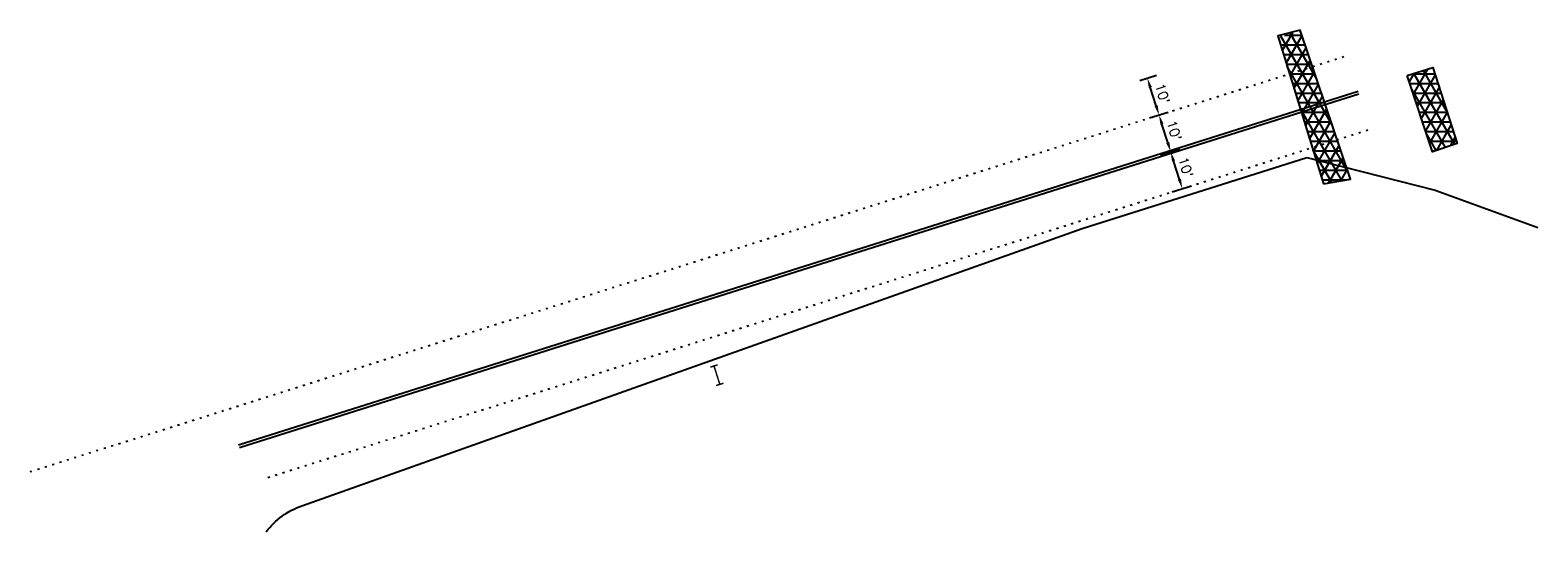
# Model space of a CAD drawing. Extents: x 1490373 to 1513910, y 649283 to 656452.
# Tile 2 of 6: x 1510031 to 1510421, y 652521 to 652651. Entities that reach past the tile are written whole.
import ezdxf

# ---------------------------------------------------------------- set-up
doc = ezdxf.new("R2010")
doc.units = 0
doc.header["$MEASUREMENT"] = 0
doc.header["$PDMODE"] = 34
doc.header["$PDSIZE"] = 0.004
for name, pattern in [('motdrum10', [0]), ('motdrum25', [0]), ('pavement_dash', [2, 0.5, -1.5])]:
    doc.linetypes.add(name, pattern=pattern)
for name, color, linetype in [('E-DOUBLEYELLOW', 50, 'Continuous'), ('E-LANELINE', 110, 'Continuous'), ('E-MISC', 51, 'Continuous'), ('MOT-DRUMS', 1, 'Continuous'), ('P-FULLDEPTHREPAIR', 252, 'Continuous'), ('SIGN', 7, 'Continuous')]:
    doc.layers.add(name, color=color, linetype=linetype)
doc.styles.get("Standard").update_dxf_attribs({"font": 'simplex.shx'})
doc.dimstyles.new('COEC', dxfattribs={"dimscale": 13.9, "dimtxt": 0.18, "dimasz": 0.18, "dimexe": 0.18, "dimexo": 0.0625, "dimgap": 0.09, "dimtad": 1, "dimzin": 0, "dimdsep": 46, "dimtxsty": 'Standard', "dimcen": 0.09, "dimclrd": 256, "dimclre": 256, "dimclrt": 256, "dimaunit": 1, "dimadec": 4, "dimazin": 0, "dimtfac": 1, "dimtofl": 0, "dimtmove": 0, "dimatfit": 3, "dimfxl": 1, "dimtolj": 1, "dimtzin": 0, "dimlwd": -1, "dimlwe": -1, "dimarcsym": 0})

# ---------------------------------------------------------------- blocks, each defined once
blk = doc.blocks.new('*D396')
at = {"layer": 'Defpoints', "color": 0, "transparency": 16777216}
for p in [(1510322.19, 652618.65), (1510325.77, 652619.78), (1510325.2, 652609.12)]:
    blk.add_point(p, dxfattribs=at)
at = {"layer": 'SIGN', "transparency": 16777216}
for p, q in [((1510323.14, 652618.95), (1510328.15, 652620.54)), ((1510328.03, 652612.63), (1510326.52, 652617.4)), ((1510326.16, 652609.42), (1510331.17, 652611))]:
    blk.add_line(p, q, dxfattribs=at)
for points in [[(1510326.92, 652617.53), (1510326.12, 652617.27), (1510325.77, 652619.78)], [(1510328.43, 652612.76), (1510327.63, 652612.51), (1510328.78, 652610.25)]]:
    blk.add_solid(points, dxfattribs=at)
at = {"layer": 'SIGN', "transparency": 16777216, "insert": (1510329.65, 652615.77), "char_height": 2.5, "attachment_point": 5, "rotation": 287.5427}
blk.add_mtext("\\A1;10'", dxfattribs=at)
blk = doc.blocks.new('*D397')
at = {"layer": 'Defpoints', "color": 0, "transparency": 16777216}
for p in [(1510322.75, 652629.32), (1510319.32, 652628.23), (1510322.19, 652618.65)]:
    blk.add_point(p, dxfattribs=at)
at = {"layer": 'SIGN', "transparency": 16777216}
for p, q in [((1510320.28, 652628.54), (1510325.14, 652630.07)), ((1510325.01, 652622.17), (1510323.51, 652626.94)), ((1510323.14, 652618.95), (1510328.15, 652620.54))]:
    blk.add_line(p, q, dxfattribs=at)
for points in [[(1510323.9, 652627.06), (1510323.11, 652626.81), (1510322.75, 652629.32)], [(1510325.41, 652622.29), (1510324.62, 652622.04), (1510325.77, 652619.78)]]:
    blk.add_solid(points, dxfattribs=at)
at = {"layer": 'SIGN', "transparency": 16777216, "insert": (1510326.63, 652625.3), "char_height": 2.5, "attachment_point": 5, "rotation": 287.5427}
blk.add_mtext("\\A1;10'", dxfattribs=at)
blk = doc.blocks.new('*D398')
at = {"layer": 'Defpoints', "color": 0, "transparency": 16777216}
for p in [(1510316.8, 652637.95), (1510319.73, 652638.88), (1510319.32, 652628.23)]:
    blk.add_point(p, dxfattribs=at)
at = {"layer": 'SIGN', "transparency": 16777216}
for p, q in [((1510317.75, 652638.25), (1510322.12, 652639.63)), ((1510322, 652631.7), (1510320.49, 652636.49)), ((1510320.28, 652628.54), (1510325.14, 652630.07))]:
    blk.add_line(p, q, dxfattribs=at)
for points in [[(1510320.88, 652636.62), (1510320.09, 652636.37), (1510319.73, 652638.88)], [(1510322.4, 652631.83), (1510321.6, 652631.58), (1510322.75, 652629.32)]]:
    blk.add_solid(points, dxfattribs=at)
at = {"layer": 'SIGN', "transparency": 16777216, "insert": (1510323.62, 652634.85), "char_height": 2.5, "attachment_point": 5, "rotation": 287.5427}
blk.add_mtext("\\A1;10'", dxfattribs=at)

msp = doc.modelspace()

# ---------------------------------------------------------------- hatches: boundary and pattern name
at = {"layer": 'P-FULLDEPTHREPAIR', "ltscale": 5}
h = msp.add_hatch(dxfattribs=at)
h.set_pattern_fill('NET3', color=256, scale=20)
h.paths.add_polyline_path([(1510353.534, 652649.485), (1510359.305, 652651.276), (1510372.254, 652612.723), (1510365.3, 652611.455)])
at = {"layer": 'P-FULLDEPTHREPAIR'}
h = msp.add_hatch(dxfattribs=at)
h.set_pattern_fill('NET3', color=256, scale=20)
h.paths.add_polyline_path([(1510386.983, 652639.513), (1510393.565, 652641.568), (1510399.884, 652621.893), (1510393.54, 652619.811)])

# ---------------------------------------------------------------- linework, layer by layer
at = {"layer": 'E-DOUBLEYELLOW'}
for points in [[(1510084.615, 652543.901), (1510374.257, 652635.462)], [(1510084.816, 652543.265), (1510374.458, 652634.826)]]:
    msp.add_lwpolyline(points, dxfattribs=at)
at = {"layer": 'E-LANELINE', "linetype": 'pavement_dash'}
for points in [[(1510030.682, 652536.99), (1510371.343, 652644.679)], [(1510092.188, 652535.457), (1510377.372, 652625.609)]]:
    msp.add_lwpolyline(points, dxfattribs=at)
at = {"layer": 'E-MISC', "flags": 128}
for points in [[(1510365.3, 652611.455), (1510372.254, 652612.723), (1510359.305, 652651.276), (1510353.446, 652649.771)], [(1510386.983, 652639.513), (1510393.565, 652641.568), (1510399.884, 652621.893), (1510393.54, 652619.811)]]:
    msp.add_lwpolyline(points, close=True, dxfattribs=at)
at = {"layer": 'MOT-DRUMS', "linetype": 'motdrum25', "ltscale": 0.05, "flags": 128}
msp.add_lwpolyline([(1510302.868, 652599.96), (1510360.979, 652618.329)], dxfattribs=at)
at = {"layer": 'MOT-DRUMS', "linetype": 'motdrum10', "ltscale": 0.05, "flags": 128}
msp.add_lwpolyline([(1510360.979, 652618.329), (1510394.188, 652609.883), (1510420.759, 652600.185)], dxfattribs=at)
at = {"layer": 'MOT-DRUMS', "linetype": 'motdrum25', "ltscale": 0.05, "flags": 128}
msp.add_lwpolyline([(1510091.73, 652521.393, -0.1459961), (1510100.959, 652528.146), (1510302.868, 652599.96)], format="xyb", dxfattribs=at)
at = {"layer": 'MOT-DRUMS', "const_width": 0.375, "flags": 128}
for points in [[(1510206.655, 652564.038), (1510208.562, 652564.641)], [(1510209.116, 652559.572), (1510207.609, 652564.34)], [(1510208.162, 652559.271), (1510210.069, 652559.874)]]:
    msp.add_lwpolyline(points, dxfattribs=at)

# ---------------------------------------------------------------- dimensions: what is measured, and where the dimension line sits
at = {"layer": 'SIGN'}
for base, p1, p2, picture, middle in [((1510319.733, 652638.876), (1510319.322, 652628.234), (1510316.797, 652637.948), '*D398', (1510323.616, 652634.848)), ((1510322.754, 652629.319), (1510322.188, 652618.652), (1510319.322, 652628.234), '*D397', (1510326.633, 652625.301))]:
    dim = msp.add_linear_dim(base=base, p1=p1, p2=p2, angle=287.54273, text="10'", dimstyle='COEC', override={"dimscale": 20, "dimtxt": 0.125, "dimasz": 0.125, "dimexe": 0.125, "dimexo": 0.05, "dimgap": 0.05, "dimtmove": 1}, dxfattribs=at)
    dim.commit()
    dim.dimension.update_dxf_attribs({"geometry": picture, "text_midpoint": middle})
dim = msp.add_aligned_dim(p1=(1510325.202, 652609.117), p2=(1510322.188, 652618.652), distance=-3.755, text="10'", dimstyle='COEC', override={"dimscale": 20, "dimtxt": 0.125, "dimasz": 0.125, "dimexe": 0.125, "dimexo": 0.05, "dimgap": 0.05}, dxfattribs=at)
dim.commit()
dim.dimension.update_dxf_attribs({"geometry": '*D396', "text_midpoint": (1510329.648, 652615.766)})

doc.saveas('drawing.dxf')
